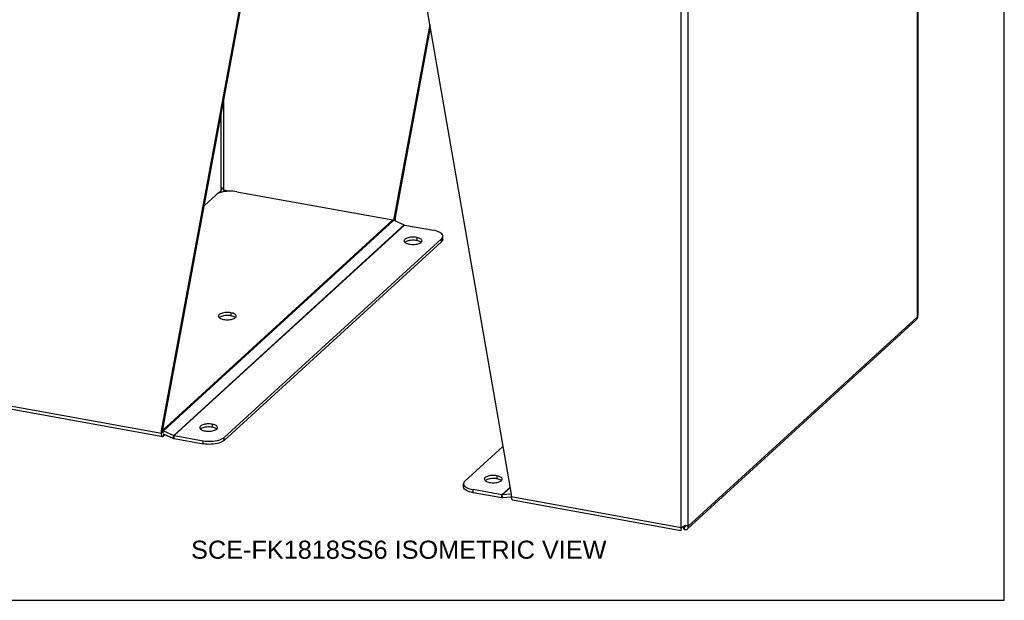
# Model space of a CAD drawing. Header units: inches. Extents: x 0 to 73.3, y 0 to 56.7.
# Tile 3 of 5: x 42.5 to 73.3, y 0 to 18.2. Entities that reach past the tile are written whole.
import ezdxf

# ---------------------------------------------------------------- set-up
doc = ezdxf.new("R2010")
doc.units = ezdxf.units.IN
doc.header["$LTSCALE"] = 4.033333
doc.header["$MEASUREMENT"] = 0
doc.layers.get('0').update_dxf_attribs({"linetype": 'CONTINUOUS'})
doc.layers.add('DIMENSIONS', color=7, linetype='CONTINUOUS')
doc.styles.get("Standard").update_dxf_attribs({"font": 'arial.ttf'})

msp = doc.modelspace()

# ---------------------------------------------------------------- linework, layer by layer
at = {"color": 7, "linetype": 'Continuous'}
for p, q in [((73.333, 0), (73.333, 56.667)), ((46.96, 5.348), (49.813, 20.736)), ((55.324, 18.038), (54.196, 11.959)), ((48.867, 12.849), (48.867, 15.636)), ((48.785, 12.836), (48.785, 15.191)), ((48.785, 12.836), (48.682, 12.742)), ((48.789, 12.851), (48.785, 12.836)), ((48.819, 12.924), (48.825, 12.916)), ((48.835, 12.901), (48.819, 12.924)), ((48.86, 12.862), (48.852, 12.875)), ((48.867, 12.849), (48.86, 12.862)), ((49.03, 12.819), (48.867, 12.849)), ((54.239, 11.997), (54.196, 11.959)), ((54.196, 11.959), (54.196, 11.909)), ((54.215, 11.9), (54.239, 11.922)), ((48.879, 5.007), (55.692, 11.231)), ((54.565, 11.23), (54.547, 11.217)), ((54.917, 11.369), (54.917, 11.274)), ((55.058, 11.218), (55.038, 11.232)), ((55.059, 11.217), (55.058, 11.218)), ((55.692, 11.231), (55.692, 11.326)), ((55.735, 11.314), (55.735, 11.409)), ((55.735, 11.314), (55.735, 11.309)), ((49.095, 9.01), (49.095, 8.915)), ((48.743, 8.871), (48.725, 8.858)), ((49.235, 8.859), (49.216, 8.873)), ((49.236, 8.858), (49.235, 8.859)), ((46.918, 5.309), (46.96, 5.348)), ((46.96, 5.272), (46.918, 5.234)), ((46.96, 5.272), (46.96, 5.348)), ((46.96, 5.262), (46.96, 5.272)), ((46.965, 5.243), (46.984, 5.31)), ((48.159, 5.378), (48.141, 5.365)), ((48.511, 5.517), (48.511, 5.422)), ((48.652, 5.366), (48.632, 5.38)), ((48.653, 5.365), (48.652, 5.366)), ((46.967, 5.219), (47.278, 5.08)), ((46.985, 5.211), (46.985, 5.144)), ((47.278, 5.08), (47.303, 5.167)), ((47.318, 5.067), (47.318, 5.162)), ((47.318, 5.067), (48.219, 4.904)), ((48.219, 4.904), (48.219, 4.999)), ((48.879, 5.007), (48.879, 5.102)), ((57.078, 3.763), (57.06, 3.75)), ((57.43, 3.902), (57.43, 3.807)), ((57.57, 3.751), (57.551, 3.765)), ((57.571, 3.75), (57.57, 3.751)), ((56.384, 3.558), (56.384, 3.653)), ((56.681, 3.372), (56.681, 3.467)), ((57.582, 3.209), (56.681, 3.372)), ((57.582, 3.209), (57.582, 3.304)), ((57.621, 3.207), (57.596, 3.303)), ((57.882, 3.229), (57.621, 3.207)), ((63.207, 2.206), (63.207, 2.259)), ((63.207, 2.239), (63.208, 2.245)), ((63.296, 2.329), (63.308, 2.317)), ((63.331, 2.338), (63.308, 2.317)), ((63.308, 2.222), (63.308, 2.317)), ((63.327, 2.351), (63.33, 2.345)), ((63.33, 2.345), (63.336, 2.329)), ((63.429, 2.318), (63.334, 2.335)), ((0, 0), (73.333, 0))]:
    msp.add_line(p, q, dxfattribs=at)
at = {"color": 3, "linetype": 'Continuous'}
for p, q in [((70.615, 8.882), (70.615, 25.022)), ((70.629, 8.95), (70.629, 25.009)), ((46.918, 5.309), (49.771, 20.698)), ((55.027, 19.746), (57.88, 3.324)), ((63.209, 2.284), (63.209, 18.423)), ((63.429, 2.318), (63.429, 18.457)), ((55.341, 17.94), (54.239, 11.997)), ((48.263, 12.374), (48.619, 12.699)), ((49.279, 12.803), (54.164, 11.918)), ((46.96, 5.336), (54.164, 11.918)), ((46.984, 5.31), (54.204, 11.906)), ((47.303, 5.167), (54.522, 11.762)), ((47.318, 5.162), (54.537, 11.758)), ((54.204, 11.906), (54.522, 11.762)), ((54.238, 11.897), (54.237, 11.89)), ((54.239, 11.922), (54.238, 11.897)), ((54.239, 11.997), (54.239, 11.922)), ((54.537, 11.758), (55.438, 11.595)), ((48.879, 5.102), (55.692, 11.326)), ((63.404, 2.236), (70.56, 8.774)), ((63.429, 2.318), (70.615, 8.882)), ((41.588, 6.199), (46.918, 5.234)), ((41.676, 6.088), (46.956, 5.132)), ((46.918, 5.234), (46.918, 5.309)), ((46.984, 5.31), (47.303, 5.167)), ((47.035, 5.189), (46.985, 5.144)), ((47.318, 5.162), (48.219, 4.999)), ((57.619, 4.824), (56.427, 3.735)), ((57.582, 3.304), (56.681, 3.467)), ((57.842, 3.542), (57.582, 3.304)), ((57.844, 3.529), (57.596, 3.303)), ((57.88, 3.328), (57.596, 3.303)), ((57.88, 3.324), (57.88, 3.249)), ((57.88, 3.249), (63.209, 2.284)), ((57.918, 3.147), (63.198, 2.191)), ((63.194, 2.2), (63.195, 2.194)), ((63.209, 2.284), (63.203, 2.262)), ((63.209, 2.284), (63.23, 2.293)), ((63.237, 2.297), (63.308, 2.222)), ((63.273, 2.315), (63.294, 2.328)), ((63.294, 2.328), (63.316, 2.342)), ((63.316, 2.342), (63.337, 2.357)), ((63.337, 2.357), (63.356, 2.349)), ((63.356, 2.349), (63.375, 2.341)), ((63.375, 2.341), (63.392, 2.334))]:
    msp.add_line(p, q, dxfattribs=at)
for points in [[(48.782, 12.781), (48.731, 12.764), (48.687, 12.745), (48.65, 12.723), (48.619, 12.699)], [(49.279, 12.803), (49.217, 12.812), (49.154, 12.818), (49.089, 12.82), (49.023, 12.819), (48.959, 12.814), (48.896, 12.807), (48.837, 12.795), (48.782, 12.781)], [(54.164, 11.918), (54.171, 11.917), (54.177, 11.915), (54.184, 11.913), (54.191, 11.911), (54.197, 11.908), (54.204, 11.906)], [(54.522, 11.762), (54.525, 11.761), (54.527, 11.76), (54.53, 11.76), (54.532, 11.759), (54.535, 11.758), (54.537, 11.758)], [(55.735, 11.409), (55.732, 11.43), (55.721, 11.456), (55.702, 11.482), (55.674, 11.506), (55.639, 11.528), (55.597, 11.549), (55.55, 11.567), (55.497, 11.582), (55.438, 11.595)], [(54.917, 11.369), (54.879, 11.375), (54.84, 11.378), (54.8, 11.379), (54.76, 11.377), (54.721, 11.374), (54.684, 11.368), (54.649, 11.36), (54.617, 11.35), (54.589, 11.338), (54.565, 11.325), (54.546, 11.311), (54.532, 11.296), (54.524, 11.28), (54.522, 11.264)], [(54.522, 11.264), (54.525, 11.247), (54.534, 11.231), (54.548, 11.216), (54.568, 11.202), (54.592, 11.189), (54.621, 11.177), (54.653, 11.168), (54.689, 11.16)], [(54.689, 11.16), (54.727, 11.154), (54.766, 11.151), (54.806, 11.15), (54.846, 11.151), (54.885, 11.155), (54.922, 11.161), (54.957, 11.169), (54.989, 11.179), (55.017, 11.19), (55.041, 11.203), (55.06, 11.218), (55.074, 11.233), (55.082, 11.249), (55.084, 11.264)], [(55.084, 11.264), (55.081, 11.282), (55.072, 11.298), (55.058, 11.313), (55.038, 11.327), (55.014, 11.34), (54.985, 11.352), (54.953, 11.361), (54.917, 11.369)], [(55.692, 11.326), (55.714, 11.351), (55.729, 11.377), (55.735, 11.404), (55.735, 11.409)], [(49.095, 9.01), (49.057, 9.015), (49.018, 9.019), (48.978, 9.02), (48.938, 9.018), (48.899, 9.015), (48.862, 9.009), (48.827, 9.001), (48.795, 8.991), (48.767, 8.979), (48.743, 8.966), (48.724, 8.952), (48.71, 8.936), (48.702, 8.92), (48.7, 8.905)], [(49.262, 8.905), (49.259, 8.923), (49.25, 8.938), (49.235, 8.954), (49.216, 8.968), (49.192, 8.981), (49.163, 8.992), (49.131, 9.002), (49.095, 9.01)], [(70.615, 8.882), (70.622, 8.903), (70.627, 8.924), (70.629, 8.946), (70.629, 8.95)], [(48.7, 8.905), (48.703, 8.888), (48.712, 8.872), (48.726, 8.857), (48.746, 8.842), (48.77, 8.829), (48.799, 8.818), (48.831, 8.808), (48.866, 8.801)], [(48.866, 8.801), (48.905, 8.795), (48.943, 8.792), (48.983, 8.791), (49.023, 8.792), (49.063, 8.796), (49.1, 8.802), (49.135, 8.81), (49.167, 8.819), (49.195, 8.831), (49.219, 8.844), (49.238, 8.859), (49.251, 8.874), (49.26, 8.89), (49.262, 8.905)], [(70.615, 8.882), (70.61, 8.856), (70.601, 8.831), (70.589, 8.808), (70.573, 8.787), (70.56, 8.774)], [(46.96, 5.319), (46.965, 5.318), (46.971, 5.315), (46.978, 5.313), (46.984, 5.31)], [(48.511, 5.517), (48.473, 5.522), (48.434, 5.526), (48.394, 5.527), (48.354, 5.525), (48.315, 5.522), (48.278, 5.516), (48.243, 5.508), (48.211, 5.498), (48.183, 5.486), (48.159, 5.473), (48.14, 5.459), (48.126, 5.443), (48.118, 5.427), (48.116, 5.412)], [(48.116, 5.412), (48.119, 5.395), (48.128, 5.379), (48.142, 5.364), (48.162, 5.349), (48.186, 5.336), (48.215, 5.325), (48.247, 5.315), (48.283, 5.308)], [(48.283, 5.308), (48.321, 5.302), (48.36, 5.299), (48.4, 5.298), (48.44, 5.299), (48.479, 5.303), (48.516, 5.309), (48.551, 5.317), (48.583, 5.326), (48.611, 5.338), (48.635, 5.351), (48.654, 5.366), (48.668, 5.381), (48.676, 5.397), (48.678, 5.412)], [(48.678, 5.412), (48.675, 5.43), (48.666, 5.445), (48.652, 5.461), (48.632, 5.475), (48.608, 5.488), (48.579, 5.499), (48.547, 5.509), (48.511, 5.517)], [(46.945, 5.136), (46.937, 5.144), (46.93, 5.156), (46.925, 5.172), (46.921, 5.19), (46.918, 5.21), (46.918, 5.234)], [(46.956, 5.132), (46.954, 5.132), (46.945, 5.136)], [(46.985, 5.144), (46.974, 5.136), (46.964, 5.132), (46.956, 5.132)], [(47.303, 5.167), (47.305, 5.166), (47.308, 5.165), (47.31, 5.164), (47.313, 5.163), (47.315, 5.163), (47.318, 5.162)], [(48.219, 4.999), (48.281, 4.99), (48.344, 4.984), (48.409, 4.982), (48.474, 4.983), (48.539, 4.987), (48.601, 4.995), (48.661, 5.006), (48.716, 5.02), (48.766, 5.038), (48.811, 5.057), (48.848, 5.079), (48.879, 5.102)], [(56.427, 3.735), (56.404, 3.71), (56.39, 3.684), (56.384, 3.658), (56.384, 3.653)], [(57.43, 3.902), (57.392, 3.907), (57.353, 3.91), (57.313, 3.911), (57.273, 3.91), (57.234, 3.906), (57.196, 3.901), (57.161, 3.893), (57.13, 3.883), (57.101, 3.871), (57.078, 3.858), (57.059, 3.844), (57.045, 3.828), (57.037, 3.812), (57.034, 3.797)], [(57.034, 3.797), (57.038, 3.78), (57.047, 3.764), (57.061, 3.749), (57.081, 3.734), (57.105, 3.721), (57.134, 3.71), (57.166, 3.7), (57.201, 3.693)], [(57.201, 3.693), (57.239, 3.687), (57.278, 3.684), (57.318, 3.683), (57.358, 3.684), (57.398, 3.688), (57.435, 3.693), (57.47, 3.701), (57.502, 3.711), (57.53, 3.723), (57.554, 3.736), (57.573, 3.751), (57.586, 3.766), (57.594, 3.782), (57.597, 3.797)], [(57.597, 3.797), (57.594, 3.814), (57.585, 3.83), (57.57, 3.846), (57.551, 3.86), (57.526, 3.873), (57.498, 3.884), (57.466, 3.894), (57.43, 3.902)], [(56.384, 3.653), (56.387, 3.631), (56.398, 3.605), (56.417, 3.58)], [(56.417, 3.58), (56.445, 3.556), (56.479, 3.533), (56.521, 3.513), (56.569, 3.495), (56.622, 3.479), (56.681, 3.467)], [(57.596, 3.303), (57.594, 3.303), (57.592, 3.303), (57.589, 3.303), (57.587, 3.303), (57.584, 3.303), (57.582, 3.304)], [(57.88, 3.249), (57.881, 3.225), (57.883, 3.205)], [(57.883, 3.205), (57.887, 3.186), (57.893, 3.171), (57.9, 3.159), (57.908, 3.151), (57.917, 3.147), (57.918, 3.147)], [(63.203, 2.262), (63.199, 2.242), (63.196, 2.225), (63.194, 2.211), (63.194, 2.2)], [(63.195, 2.194), (63.197, 2.191), (63.198, 2.191)], [(63.198, 2.191), (63.2, 2.192), (63.204, 2.197), (63.207, 2.206)], [(63.23, 2.293), (63.251, 2.304), (63.273, 2.315)], [(63.308, 2.222), (63.329, 2.216), (63.349, 2.215), (63.368, 2.217), (63.385, 2.223), (63.4, 2.233), (63.404, 2.236)], [(63.392, 2.334), (63.406, 2.328), (63.419, 2.323), (63.429, 2.318)], [(63.404, 2.236), (63.412, 2.245), (63.422, 2.26), (63.428, 2.278), (63.43, 2.297), (63.429, 2.318)]]:
    msp.add_lwpolyline(points, dxfattribs=at)
at = {"color": 7, "linetype": 'Continuous'}
for points in [[(48.785, 12.782), (48.783, 12.789), (48.782, 12.8), (48.781, 12.812), (48.782, 12.824), (48.785, 12.836)], [(48.799, 12.881), (48.793, 12.866), (48.789, 12.851)], [(48.819, 12.924), (48.812, 12.91), (48.805, 12.896), (48.799, 12.881)], [(48.852, 12.875), (48.844, 12.888), (48.835, 12.901)], [(48.867, 12.849), (48.874, 12.838), (48.88, 12.827), (48.885, 12.816), (48.89, 12.806), (48.89, 12.805)], [(54.917, 11.274), (54.879, 11.279), (54.84, 11.283), (54.8, 11.284), (54.76, 11.282), (54.721, 11.279), (54.684, 11.273), (54.649, 11.265), (54.617, 11.255), (54.589, 11.243), (54.565, 11.23)], [(55.038, 11.232), (55.014, 11.245), (54.985, 11.257), (54.953, 11.266), (54.917, 11.274)], [(55.735, 11.309), (55.729, 11.282), (55.714, 11.256), (55.692, 11.231)], [(49.095, 8.915), (49.057, 8.92), (49.018, 8.924), (48.978, 8.925), (48.938, 8.923), (48.899, 8.92), (48.862, 8.914), (48.827, 8.906), (48.795, 8.896), (48.767, 8.884), (48.743, 8.871)], [(49.216, 8.873), (49.192, 8.886), (49.163, 8.897), (49.131, 8.907), (49.095, 8.915)], [(46.967, 5.239), (46.964, 5.245), (46.962, 5.252), (46.96, 5.262)], [(48.511, 5.422), (48.473, 5.427), (48.434, 5.431), (48.394, 5.432), (48.354, 5.43), (48.315, 5.427), (48.278, 5.421), (48.243, 5.413), (48.211, 5.403), (48.183, 5.391), (48.159, 5.378)], [(48.632, 5.38), (48.608, 5.393), (48.579, 5.404), (48.547, 5.414), (48.511, 5.422)], [(46.974, 5.234), (46.971, 5.235), (46.967, 5.239)], [(47.278, 5.08), (47.285, 5.077), (47.291, 5.074), (47.298, 5.072), (47.304, 5.07), (47.311, 5.069), (47.318, 5.067)], [(48.879, 5.007), (48.848, 4.984), (48.811, 4.962), (48.766, 4.942), (48.716, 4.925), (48.661, 4.911), (48.601, 4.9), (48.539, 4.892), (48.474, 4.888), (48.409, 4.887), (48.344, 4.889), (48.281, 4.895), (48.219, 4.904)], [(57.43, 3.807), (57.392, 3.812), (57.353, 3.815), (57.313, 3.816), (57.273, 3.815), (57.234, 3.811), (57.196, 3.806), (57.161, 3.798), (57.13, 3.788), (57.101, 3.776), (57.078, 3.763)], [(57.551, 3.765), (57.526, 3.778), (57.498, 3.789), (57.466, 3.799), (57.43, 3.807)], [(56.681, 3.372), (56.622, 3.384), (56.569, 3.4), (56.521, 3.418), (56.479, 3.438), (56.445, 3.461), (56.417, 3.485), (56.398, 3.51), (56.387, 3.536), (56.384, 3.558)], [(57.621, 3.207), (57.615, 3.206), (57.608, 3.206), (57.601, 3.206), (57.595, 3.207), (57.588, 3.208), (57.582, 3.209)], [(63.206, 2.237), (63.206, 2.235), (63.206, 2.236), (63.207, 2.239)], [(63.208, 2.245), (63.211, 2.254), (63.215, 2.265)], [(63.215, 2.265), (63.221, 2.277), (63.227, 2.289)], [(63.308, 2.317), (63.314, 2.313), (63.319, 2.311), (63.325, 2.31), (63.329, 2.31), (63.333, 2.312), (63.334, 2.313)], [(63.334, 2.313), (63.336, 2.315), (63.337, 2.319), (63.337, 2.324), (63.336, 2.329)]]:
    msp.add_lwpolyline(points, dxfattribs=at)

# ---------------------------------------------------------------- texts
at = {"layer": 'DIMENSIONS', "color": 2, "linetype": 'Continuous', "insert": (54.355, 1.869), "char_height": 0.56667, "width": 12.99542, "attachment_point": 2, "line_spacing_factor": 0.9}
msp.add_mtext('SCE-FK1818SS6 ISOMETRIC VIEW', dxfattribs=at)

doc.saveas('drawing.dxf')
